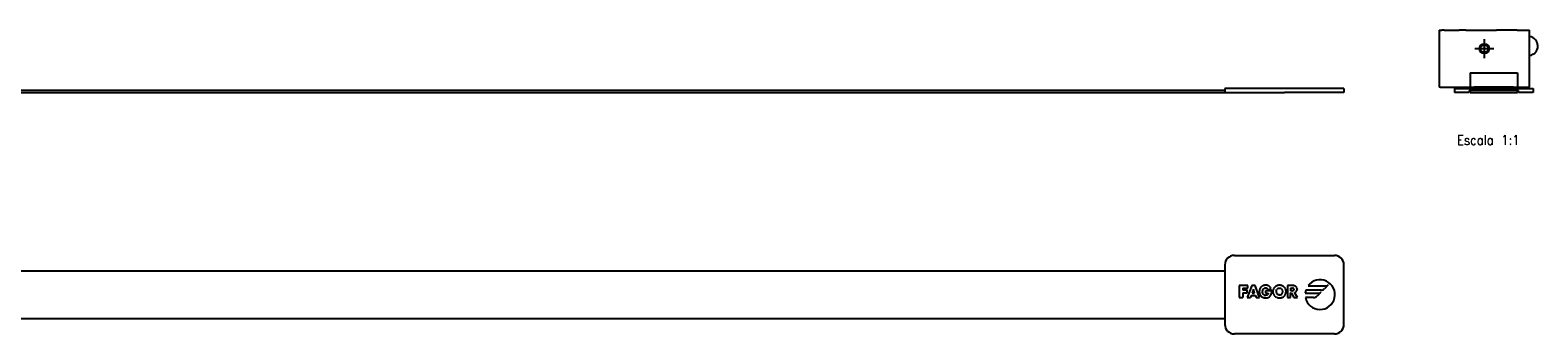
# Model space of a CAD drawing. Header units: millimetres. Extents: x -235 to 1931, y -109 to 485.
# Tile 15 of 15: x 1614 to 1931, y 268 to 332. Entities that reach past the tile are written whole.
import ezdxf

# ---------------------------------------------------------------- set-up
doc = ezdxf.new("R2010")
doc.units = ezdxf.units.MM
doc.linetypes.add('DOT_CENTER', pattern=[14, 12, -1, 0, -1])
doc.layers.add('1', color=7, linetype='Continuous')
doc.styles.add('CONVERTER_11', font='txt.shx', dxfattribs={"width": 0.9})

# ---------------------------------------------------------------- blocks, each defined once
blk = doc.blocks.new('FLEJE_REGLA_EXPOSED_1120__2', base_point=(676.5, 318.45))
at = {"color": 7, "linetype": 'Continuous'}
for p, q in [((689, 318.95), (1865, 318.95)), ((689, 318.45), (1865, 318.45)), ((1865, 318.45), (1867, 318.45)), ((1867, 318.45), (1877.5, 318.45))]:
    blk.add_line(p, q, dxfattribs=at)
blk = doc.blocks.new('TOPE_FLEJE_PEGADO_1__3', base_point=(1865, 318.45))
at = {"color": 7, "linetype": 'Continuous'}
for p, q in [((1865, 319.25), (1865, 318.45)), ((1890, 319.25), (1865, 319.25)), ((1865, 318.45), (1867, 318.45)), ((1867, 318.45), (1877.5, 318.45)), ((1890, 318.45), (1877.5, 318.45)), ((1890, 319.25), (1890, 318.45))]:
    blk.add_line(p, q, dxfattribs=at)
blk = doc.blocks.new('EXAA-1120__5', base_point=(664, 318.45))
for name, p in [('FLEJE_REGLA_EXPOSED_1120__2', (676.5, 318.45)), ('TOPE_FLEJE_PEGADO_1__3', (1865, 318.45))]:
    blk.add_blockref(name, p)
blk = doc.blocks.new('Alzado3', base_point=(752, 325))
blk.add_blockref('EXAA-1120__5', (664, 318.45))
blk = doc.blocks.new('FLEJE_REGLA_EXPOSED_1120__6', base_point=(1916.5, 318.45))
at = {"color": 7, "linetype": 'Continuous'}
for p, q in [((1916.5, 318.85), (1916.5, 318.45)), ((1916.5, 318.45), (1926.5, 318.45)), ((1926.5, 318.45), (1926.5, 318.85))]:
    blk.add_line(p, q, dxfattribs=at)
blk = doc.blocks.new('TOPE_FLEJE_PEGADO__7', base_point=(1913.25, 318.45))
at = {"color": 7, "linetype": 'Continuous'}
for p, q in [((1913.25, 319.25), (1913.25, 318.45)), ((1913.25, 319.25), (1929.75, 319.25)), ((1916.35, 318.45), (1913.25, 318.45)), ((1916.35, 318.85), (1916.35, 318.45)), ((1926.65, 318.85), (1916.35, 318.85)), ((1926.65, 318.45), (1926.65, 318.85)), ((1929.75, 318.45), (1926.65, 318.45)), ((1929.75, 319.25), (1929.75, 318.45))]:
    blk.add_line(p, q, dxfattribs=at)
blk = doc.blocks.new('CABEZA_EXPOSED_1__8', base_point=(1910, 319.55))
at = {"color": 7, "linetype": 'Continuous'}
for p, q in [((1910, 331.55), (1910, 319.55)), ((1910, 331.55), (1910.2, 331.55)), ((1910.2, 331.55), (1910.5, 331.55)), ((1910.5, 331.55), (1910.6, 331.55)), ((1911, 331.55), (1910.6, 331.55)), ((1911.09, 331.55), (1911, 331.55)), ((1911.09, 331.55), (1913.91, 331.55)), ((1913.91, 331.55), (1914.21, 331.55)), ((1915.63, 331.55), (1914.21, 331.55)), ((1915.63, 331.55), (1916.95, 331.55)), ((1916.95, 331.55), (1919.5, 331.55)), ((1919.5, 331.55), (1922.05, 331.55)), ((1926.4, 331.55), (1922.05, 331.55)), ((1926.4, 331.55), (1927.91, 331.55)), ((1927.91, 331.55), (1928, 331.55)), ((1928, 331.55), (1928.4, 331.55)), ((1928.4, 331.55), (1928.5, 331.55)), ((1928.5, 331.55), (1928.8, 331.55)), ((1928.8, 331.55), (1929, 331.55)), ((1929, 330.19), (1929, 331.55)), ((1929, 319.55), (1929, 330.19)), ((1916.53, 322.55), (1921, 322.55)), ((1916.53, 322.55), (1916.53, 319.55)), ((1921, 322.55), (1926.47, 322.55)), ((1926.47, 322.55), (1926.47, 319.55)), ((1910.2, 319.55), (1910, 319.55)), ((1910.2, 319.55), (1911, 319.55)), ((1911, 319.55), (1916.53, 319.55)), ((1916.53, 319.55), (1917.4, 319.55)), ((1918, 319.55), (1917.4, 319.55)), ((1921, 319.55), (1918, 319.55)), ((1925.6, 319.55), (1921, 319.55)), ((1925.6, 319.55), (1926.47, 319.55)), ((1926.47, 319.55), (1928, 319.55)), ((1928, 319.55), (1928.8, 319.55)), ((1928.8, 319.55), (1929, 319.55))]:
    blk.add_line(p, q, dxfattribs=at)
for radius in [1, 0.8]:
    blk.add_circle((1919.5, 327.65), radius, dxfattribs=at)
blk = doc.blocks.new('CABEZA_EXPOSED__9', base_point=(1910, 319.55))
at = {"color": 7, "linetype": 'Continuous'}
for p, q in [((1910, 331.55), (1910, 319.55)), ((1910, 331.55), (1910.2, 331.55)), ((1910.2, 331.55), (1910.5, 331.55)), ((1910.5, 331.55), (1910.6, 331.55)), ((1911, 331.55), (1910.6, 331.55)), ((1911.09, 331.55), (1911, 331.55)), ((1911.09, 331.55), (1913.91, 331.55)), ((1913.91, 331.55), (1914.21, 331.55)), ((1915.63, 331.55), (1914.21, 331.55)), ((1915.63, 331.55), (1916.95, 331.55)), ((1916.95, 331.55), (1919.5, 331.55)), ((1919.5, 331.55), (1922.05, 331.55)), ((1926.4, 331.55), (1922.05, 331.55)), ((1926.4, 331.55), (1927.91, 331.55)), ((1927.91, 331.55), (1928, 331.55)), ((1928, 331.55), (1928.4, 331.55)), ((1928.4, 331.55), (1928.5, 331.55)), ((1928.5, 331.55), (1928.8, 331.55)), ((1928.8, 331.55), (1929, 331.55)), ((1929, 330.19), (1929, 331.55)), ((1929, 319.55), (1929, 330.19)), ((1929, 326.22), (1929.03, 326.23)), ((1916.53, 322.55), (1921, 322.55)), ((1916.53, 322.55), (1916.53, 319.55)), ((1921, 322.55), (1926.47, 322.55)), ((1926.47, 322.55), (1926.47, 319.55)), ((1910.2, 319.55), (1910, 319.55)), ((1910.2, 319.55), (1911, 319.55)), ((1911, 319.55), (1916.53, 319.55)), ((1916.53, 319.55), (1917.4, 319.55)), ((1918, 319.55), (1917.4, 319.55)), ((1921, 319.55), (1918, 319.55)), ((1925.6, 319.55), (1921, 319.55)), ((1925.6, 319.55), (1926.47, 319.55)), ((1926.47, 319.55), (1928, 319.55)), ((1928, 319.55), (1928.8, 319.55)), ((1928.8, 319.55), (1929, 319.55))]:
    blk.add_line(p, q, dxfattribs=at)
for radius in [1, 0.8]:
    blk.add_circle((1919.5, 327.65), radius, dxfattribs=at)
blk.add_arc((1928.74, 328.21), 2, 278.3543, 82.4439, dxfattribs=at)
at = {"layer": '1', "color": 2, "linetype": 'DOT_CENTER'}
for p, q in [((1919.5, 329.65), (1919.5, 325.65)), ((1921.5, 327.65), (1917.5, 327.65))]:
    blk.add_line(p, q, dxfattribs=at)
blk = doc.blocks.new('EXAA-1120__10', base_point=(1910, 318.45))
for name, p in [('CABEZA_EXPOSED_1__8', (1910, 319.55)), ('CABEZA_EXPOSED__9', (1910, 319.55)), ('TOPE_FLEJE_PEGADO__7', (1913.25, 318.45)), ('FLEJE_REGLA_EXPOSED_1120__6', (1916.5, 318.45))]:
    blk.add_blockref(name, p)
blk = doc.blocks.new('Izquierda2', base_point=(1920.33, 325))
blk.add_blockref('EXAA-1120__10', (1910, 318.45))
at = {"layer": '1', "color": 2, "insert": (1920.33, 313.45), "char_height": 2, "attachment_point": 2, "line_spacing_factor": 1.20048, "style": 'CONVERTER_11'}
blk.add_mtext('     \\PEscala 1:1', dxfattribs=at)
blk = doc.blocks.new('FLEJE_REGLA_EXPOSED_1120__12', base_point=(689, 270.95))
at = {"color": 7, "linetype": 'Continuous'}
for p, q in [((747.5, 280.95), (1865, 280.95)), ((778.38, 270.95), (1865, 270.95))]:
    blk.add_line(p, q, dxfattribs=at)
blk = doc.blocks.new('TOPE_FLEJE_PEGADO_1__13', base_point=(1865, 267.7))
at = {"color": 7, "linetype": 'Continuous'}
for p, q in [((1865, 282.2), (1865, 269.7)), ((1867, 284.2), (1888, 284.2)), ((1890, 269.7), (1890, 282.2)), ((1869.83, 277.84), (1868.01, 277.84)), ((1868.01, 277.84), (1868.01, 275.34)), ((1868.79, 277.29), (1868.79, 276.87)), ((1868.79, 277.29), (1869.83, 277.29)), ((1869.71, 276.87), (1868.79, 276.87)), ((1868.79, 276.32), (1868.79, 275.34)), ((1868.79, 276.32), (1869.71, 276.32)), ((1870.64, 277.84), (1869.68, 275.34)), ((1869.71, 276.32), (1869.71, 276.87)), ((1869.83, 277.29), (1869.83, 277.84)), ((1870.54, 275.78), (1870.37, 275.34)), ((1870.54, 275.78), (1871.44, 275.78)), ((1871.35, 277.84), (1870.64, 277.84)), ((1870.99, 277.08), (1870.72, 276.27)), ((1870.72, 276.27), (1871.26, 276.27)), ((1871.26, 276.27), (1870.99, 277.08)), ((1872.29, 275.34), (1871.35, 277.84)), ((1871.44, 275.78), (1871.6, 275.34)), ((1872.25, 276.8), (1872.24, 276.69)), ((1872.24, 276.69), (1872.24, 276.58)), ((1872.24, 276.58), (1872.24, 276.47)), ((1872.24, 276.47), (1872.25, 276.36)), ((1872.27, 276.91), (1872.25, 276.8)), ((1872.25, 276.36), (1872.27, 276.26)), ((1872.3, 277.01), (1872.27, 276.91)), ((1872.27, 276.26), (1872.3, 276.16)), ((1872.33, 277.11), (1872.3, 277.01)), ((1872.3, 276.16), (1872.33, 276.07)), ((1872.37, 277.2), (1872.33, 277.11)), ((1872.33, 276.07), (1872.37, 275.97)), ((1872.41, 277.29), (1872.37, 277.2)), ((1872.37, 275.97), (1872.41, 275.89)), ((1872.46, 277.37), (1872.41, 277.29)), ((1872.41, 275.89), (1872.46, 275.81)), ((1872.52, 277.45), (1872.46, 277.37)), ((1872.46, 275.81), (1872.52, 275.73)), ((1872.58, 277.52), (1872.52, 277.45)), ((1872.52, 275.73), (1872.58, 275.66)), ((1872.65, 277.59), (1872.58, 277.52)), ((1872.58, 275.66), (1872.64, 275.59)), ((1872.64, 275.59), (1872.72, 275.53)), ((1872.72, 277.65), (1872.65, 277.59)), ((1872.72, 277.65), (1872.8, 277.71)), ((1872.79, 275.48), (1872.72, 275.53)), ((1872.88, 277.76), (1872.8, 277.71)), ((1872.97, 277.8), (1872.88, 277.76)), ((1872.91, 276.58), (1872.92, 276.68)), ((1872.92, 276.47), (1872.91, 276.58)), ((1872.94, 276.78), (1872.92, 276.68)), ((1872.94, 276.37), (1872.92, 276.47)), ((1872.94, 276.78), (1872.96, 276.88)), ((1872.97, 276.27), (1872.94, 276.37)), ((1872.96, 276.88), (1873, 276.98)), ((1873.07, 277.84), (1872.97, 277.8)), ((1873.01, 276.17), (1872.97, 276.27)), ((1873, 276.98), (1873.05, 277.07)), ((1873.06, 276.08), (1873.01, 276.17)), ((1873.05, 277.07), (1873.11, 277.15)), ((1873.12, 276), (1873.06, 276.08)), ((1873.16, 277.87), (1873.07, 277.84)), ((1873.11, 277.15), (1873.18, 277.22)), ((1873.19, 275.93), (1873.12, 276)), ((1873.27, 277.89), (1873.16, 277.87)), ((1873.18, 277.22), (1873.26, 277.28)), ((1873.27, 275.87), (1873.19, 275.93)), ((1873.26, 277.28), (1873.35, 277.33)), ((1873.37, 277.91), (1873.27, 277.89)), ((1873.36, 275.83), (1873.27, 275.87)), ((1873.35, 277.33), (1873.45, 277.35)), ((1873.36, 275.83), (1873.46, 275.8)), ((1873.48, 277.92), (1873.37, 277.91)), ((1873.45, 277.35), (1873.56, 277.36)), ((1873.57, 275.79), (1873.46, 275.8)), ((1873.59, 277.92), (1873.48, 277.92)), ((1873.56, 277.36), (1873.69, 277.35)), ((1874.86, 276.74), (1873.57, 276.74)), ((1873.57, 276.74), (1873.57, 276.23)), ((1873.57, 276.23), (1874.1, 276.23)), ((1873.71, 275.81), (1873.57, 275.79)), ((1873.71, 277.92), (1873.59, 277.92)), ((1873.69, 277.35), (1873.8, 277.31)), ((1873.82, 277.91), (1873.71, 277.92)), ((1873.83, 275.84), (1873.71, 275.81)), ((1873.8, 277.31), (1873.9, 277.25)), ((1873.93, 277.89), (1873.82, 277.91)), ((1873.93, 275.9), (1873.83, 275.84)), ((1873.9, 277.25), (1873.98, 277.18)), ((1874.03, 277.86), (1873.93, 277.89)), ((1873.93, 275.9), (1874.01, 275.99)), ((1873.98, 277.18), (1874.05, 277.08)), ((1874.07, 276.1), (1874.01, 275.99)), ((1874.13, 277.82), (1874.03, 277.86)), ((1874.05, 277.08), (1874.1, 276.97)), ((1874.1, 276.23), (1874.07, 276.1)), ((1874.1, 276.97), (1874.72, 277.23)), ((1874.22, 277.78), (1874.13, 277.82)), ((1874.31, 277.72), (1874.22, 277.78)), ((1874.39, 277.66), (1874.31, 277.72)), ((1874.35, 275.5), (1874.44, 275.57)), ((1874.47, 277.59), (1874.39, 277.66)), ((1874.44, 275.57), (1874.52, 275.65)), ((1874.54, 277.51), (1874.47, 277.59)), ((1874.52, 275.65), (1874.6, 275.75)), ((1874.61, 277.42), (1874.54, 277.51)), ((1874.6, 275.75), (1874.67, 275.86)), ((1874.67, 277.33), (1874.61, 277.42)), ((1874.72, 277.23), (1874.67, 277.33)), ((1874.67, 275.86), (1874.72, 275.96)), ((1874.72, 275.96), (1874.76, 276.06)), ((1874.76, 276.06), (1874.8, 276.17)), ((1874.8, 276.17), (1874.82, 276.28)), ((1874.82, 276.28), (1874.84, 276.39)), ((1874.84, 276.39), (1874.85, 276.5)), ((1874.85, 276.62), (1874.86, 276.74)), ((1874.85, 276.5), (1874.85, 276.62)), ((1875.1, 276.75), (1875.09, 276.64)), ((1875.09, 276.64), (1875.1, 276.53)), ((1875.11, 276.85), (1875.1, 276.75)), ((1875.1, 276.53), (1875.11, 276.42)), ((1875.13, 276.95), (1875.11, 276.85)), ((1875.11, 276.42), (1875.12, 276.32)), ((1875.12, 276.32), (1875.15, 276.22)), ((1875.16, 277.04), (1875.13, 276.95)), ((1875.15, 276.22), (1875.18, 276.13)), ((1875.2, 277.14), (1875.16, 277.04)), ((1875.18, 276.13), (1875.21, 276.04)), ((1875.24, 277.22), (1875.2, 277.14)), ((1875.21, 276.04), (1875.26, 275.95)), ((1875.29, 277.31), (1875.24, 277.22)), ((1875.26, 275.95), (1875.31, 275.87)), ((1875.35, 277.39), (1875.29, 277.31)), ((1875.31, 275.87), (1875.36, 275.79)), ((1875.41, 277.46), (1875.35, 277.39)), ((1875.36, 275.79), (1875.42, 275.72)), ((1875.48, 277.53), (1875.41, 277.46)), ((1875.42, 275.72), (1875.48, 275.65)), ((1875.55, 277.6), (1875.48, 277.53)), ((1875.48, 275.65), (1875.55, 275.58)), ((1875.63, 277.66), (1875.55, 277.6)), ((1875.55, 275.58), (1875.63, 275.52)), ((1875.71, 277.71), (1875.63, 277.66)), ((1875.63, 275.52), (1875.7, 275.47)), ((1875.8, 277.76), (1875.71, 277.71)), ((1875.78, 276.74), (1875.77, 276.64)), ((1875.77, 276.64), (1875.78, 276.52)), ((1875.8, 276.84), (1875.78, 276.74)), ((1875.78, 276.52), (1875.8, 276.41)), ((1875.89, 277.8), (1875.8, 277.76)), ((1875.8, 276.84), (1875.85, 276.93)), ((1875.8, 276.41), (1875.83, 276.31)), ((1875.83, 276.31), (1875.88, 276.22)), ((1875.85, 276.93), (1875.91, 277.02)), ((1875.88, 276.22), (1875.94, 276.14)), ((1875.98, 277.84), (1875.89, 277.8)), ((1875.98, 277.09), (1875.91, 277.02)), ((1875.94, 276.14), (1876.01, 276.07)), ((1876.07, 277.87), (1875.98, 277.84)), ((1876.06, 277.16), (1875.98, 277.09)), ((1876.01, 276.07), (1876.09, 276.01)), ((1876.15, 277.22), (1876.06, 277.16)), ((1876.17, 277.89), (1876.07, 277.87)), ((1876.18, 275.96), (1876.09, 276.01)), ((1876.25, 277.26), (1876.15, 277.22)), ((1876.27, 277.91), (1876.17, 277.89)), ((1876.27, 275.92), (1876.18, 275.96)), ((1876.36, 277.29), (1876.25, 277.26)), ((1876.37, 277.92), (1876.27, 277.91)), ((1876.27, 275.92), (1876.37, 275.9)), ((1876.36, 277.29), (1876.47, 277.29)), ((1876.47, 277.92), (1876.37, 277.92)), ((1876.37, 275.9), (1876.47, 275.89)), ((1876.58, 277.92), (1876.47, 277.92)), ((1876.47, 277.29), (1876.59, 277.29)), ((1876.58, 275.9), (1876.47, 275.89)), ((1876.68, 277.91), (1876.58, 277.92)), ((1876.58, 275.9), (1876.68, 275.92)), ((1876.7, 277.26), (1876.59, 277.29)), ((1876.78, 277.89), (1876.68, 277.91)), ((1876.68, 275.92), (1876.77, 275.96)), ((1876.8, 277.22), (1876.7, 277.26)), ((1876.77, 275.96), (1876.86, 276.01)), ((1876.87, 277.87), (1876.78, 277.89)), ((1876.8, 277.22), (1876.89, 277.16)), ((1876.86, 276.01), (1876.94, 276.07)), ((1876.97, 277.84), (1876.87, 277.87)), ((1876.97, 277.09), (1876.89, 277.16)), ((1876.94, 276.07), (1877.01, 276.14)), ((1877.06, 277.8), (1876.97, 277.84)), ((1877.04, 277.02), (1876.97, 277.09)), ((1877.01, 276.14), (1877.07, 276.22)), ((1877.1, 276.93), (1877.04, 277.02)), ((1877.15, 277.76), (1877.06, 277.8)), ((1877.07, 276.22), (1877.11, 276.31)), ((1877.14, 276.84), (1877.1, 276.93)), ((1877.11, 276.31), (1877.15, 276.41)), ((1877.17, 276.74), (1877.14, 276.84)), ((1877.24, 277.71), (1877.15, 277.76)), ((1877.15, 276.41), (1877.17, 276.52)), ((1877.18, 276.64), (1877.17, 276.74)), ((1877.17, 276.52), (1877.18, 276.64)), ((1877.32, 277.66), (1877.24, 277.71)), ((1877.24, 275.47), (1877.32, 275.52)), ((1877.4, 277.6), (1877.32, 277.66)), ((1877.32, 275.52), (1877.4, 275.58)), ((1877.47, 277.53), (1877.4, 277.6)), ((1877.4, 275.58), (1877.46, 275.65)), ((1877.46, 275.65), (1877.53, 275.72)), ((1877.54, 277.46), (1877.47, 277.53)), ((1877.53, 275.72), (1877.59, 275.79)), ((1877.6, 277.39), (1877.54, 277.46)), ((1877.59, 275.79), (1877.64, 275.87)), ((1877.66, 277.31), (1877.6, 277.39)), ((1877.64, 275.87), (1877.69, 275.95)), ((1877.71, 277.22), (1877.66, 277.31)), ((1877.69, 275.95), (1877.73, 276.04)), ((1877.75, 277.14), (1877.71, 277.22)), ((1877.73, 276.04), (1877.77, 276.13)), ((1877.79, 277.04), (1877.75, 277.14)), ((1877.77, 276.13), (1877.8, 276.22)), ((1877.82, 276.95), (1877.79, 277.04)), ((1877.8, 276.22), (1877.82, 276.32)), ((1877.84, 276.85), (1877.82, 276.95)), ((1877.82, 276.32), (1877.84, 276.42)), ((1877.85, 276.75), (1877.84, 276.85)), ((1877.84, 276.42), (1877.85, 276.53)), ((1877.85, 276.64), (1877.85, 276.75)), ((1877.85, 276.53), (1877.85, 276.64)), ((1878.16, 277.84), (1878.16, 275.34)), ((1879.3, 277.84), (1878.16, 277.84)), ((1878.81, 277.34), (1879.06, 277.34)), ((1878.81, 277.34), (1878.81, 276.72)), ((1879.06, 276.72), (1878.81, 276.72)), ((1878.81, 275.34), (1878.81, 276.3)), ((1878.81, 276.3), (1878.96, 276.3)), ((1878.96, 276.3), (1879.5, 275.34)), ((1879.19, 277.34), (1879.06, 277.34)), ((1879.06, 276.72), (1879.19, 276.73)), ((1879.19, 277.34), (1879.31, 277.31)), ((1879.31, 276.75), (1879.19, 276.73)), ((1879.42, 277.84), (1879.3, 277.84)), ((1879.41, 277.26), (1879.31, 277.31)), ((1879.41, 276.81), (1879.31, 276.75)), ((1879.48, 277.17), (1879.41, 277.26)), ((1879.41, 276.81), (1879.48, 276.9)), ((1879.54, 277.82), (1879.42, 277.84)), ((1879.48, 277.17), (1879.51, 277.03)), ((1879.51, 277.03), (1879.48, 276.9)), ((1879.65, 277.8), (1879.54, 277.82)), ((1879.62, 276.37), (1879.74, 276.4)), ((1880.27, 275.34), (1879.62, 276.37)), ((1879.75, 277.76), (1879.65, 277.8)), ((1879.74, 276.4), (1879.84, 276.44)), ((1879.84, 277.71), (1879.75, 277.76)), ((1879.92, 277.66), (1879.84, 277.71)), ((1879.84, 276.44), (1879.92, 276.5)), ((1879.99, 277.59), (1879.92, 277.66)), ((1880, 276.57), (1879.92, 276.5)), ((1880.06, 277.51), (1879.99, 277.59)), ((1880, 276.57), (1880.06, 276.66)), ((1880.1, 277.42), (1880.06, 277.51)), ((1880.06, 276.66), (1880.11, 276.75)), ((1880.14, 277.31), (1880.1, 277.42)), ((1880.11, 276.75), (1880.14, 276.85)), ((1880.16, 277.2), (1880.14, 277.31)), ((1880.14, 276.85), (1880.16, 276.96)), ((1880.16, 277.2), (1880.17, 277.07)), ((1880.16, 276.96), (1880.17, 277.07)), ((1881.89, 276.29), (1884.82, 276.29)), ((1885.2, 276.88), (1882.02, 276.88)), ((1882.5, 277.83), (1886.36, 277.83)), ((1885.17, 276.44), (1884.36, 275.62)), ((1886.71, 277.98), (1885.9, 277.17)), ((1868.01, 275.34), (1868.79, 275.34)), ((1869.68, 275.34), (1870.37, 275.34)), ((1871.6, 275.34), (1872.29, 275.34)), ((1872.79, 275.48), (1872.88, 275.43)), ((1872.88, 275.43), (1872.96, 275.39)), ((1872.96, 275.39), (1873.05, 275.35)), ((1873.05, 275.35), (1873.15, 275.32)), ((1873.15, 275.32), (1873.25, 275.29)), ((1873.25, 275.29), (1873.35, 275.28)), ((1873.35, 275.28), (1873.46, 275.26)), ((1873.46, 275.26), (1873.57, 275.26)), ((1873.57, 275.26), (1873.69, 275.27)), ((1873.69, 275.27), (1873.81, 275.28)), ((1873.81, 275.28), (1873.93, 275.3)), ((1873.93, 275.3), (1874.04, 275.34)), ((1874.04, 275.34), (1874.15, 275.38)), ((1874.15, 275.38), (1874.25, 275.43)), ((1874.25, 275.43), (1874.35, 275.5)), ((1875.7, 275.47), (1875.79, 275.42)), ((1875.87, 275.38), (1875.79, 275.42)), ((1875.97, 275.35), (1875.87, 275.38)), ((1875.97, 275.35), (1876.06, 275.32)), ((1876.06, 275.32), (1876.16, 275.29)), ((1876.16, 275.29), (1876.26, 275.27)), ((1876.26, 275.27), (1876.37, 275.26)), ((1876.37, 275.26), (1876.47, 275.26)), ((1876.47, 275.26), (1876.58, 275.26)), ((1876.58, 275.26), (1876.69, 275.27)), ((1876.69, 275.27), (1876.79, 275.29)), ((1876.79, 275.29), (1876.89, 275.32)), ((1876.89, 275.32), (1876.98, 275.35)), ((1876.98, 275.35), (1877.07, 275.38)), ((1877.07, 275.38), (1877.16, 275.42)), ((1877.16, 275.42), (1877.24, 275.47)), ((1878.16, 275.34), (1878.81, 275.34)), ((1879.5, 275.34), (1880.27, 275.34)), ((1883.65, 275.33), (1881.94, 275.33)), ((1888, 267.7), (1867, 267.7))]:
    blk.add_line(p, q, dxfattribs=at)
for centre, radius, start, end in [((1867, 282.2), 2, 90, 180), ((1888, 282.2), 2, 0, 90), ((1885, 275.95), 3.13, 191.4151, 143.0005), ((1885, 275.95), 3.13, 162.7749, 173.7386), ((1883.65, 276.33), 1, 270.0079, 314.9947), ((1884.82, 276.79), 0.5, 269.9968, 314.9947), ((1885.2, 277.88), 1, 270, 314.9983), ((1886.36, 278.33), 0.5, 270.0036, 314.9983), ((1867, 269.7), 2, 180, 270), ((1888, 269.7), 2, 270, 0)]:
    blk.add_arc(centre, radius, start, end, dxfattribs=at)
blk = doc.blocks.new('EXAA-1120__15', base_point=(664, 266.56))
for name, p in [('TOPE_FLEJE_PEGADO_1__13', (1865, 267.7)), ('FLEJE_REGLA_EXPOSED_1120__12', (689, 270.95))]:
    blk.add_blockref(name, p)
blk = doc.blocks.new('Superior2', base_point=(752, 277.12))
blk.add_blockref('EXAA-1120__15', (664, 266.56))

msp = doc.modelspace()

# ---------------------------------------------------------------- block references
for name, p in [('Alzado3', (752, 325)), ('Izquierda2', (1920.33, 325)), ('Superior2', (752, 277.12))]:
    msp.add_blockref(name, p)

doc.saveas('drawing.dxf')
